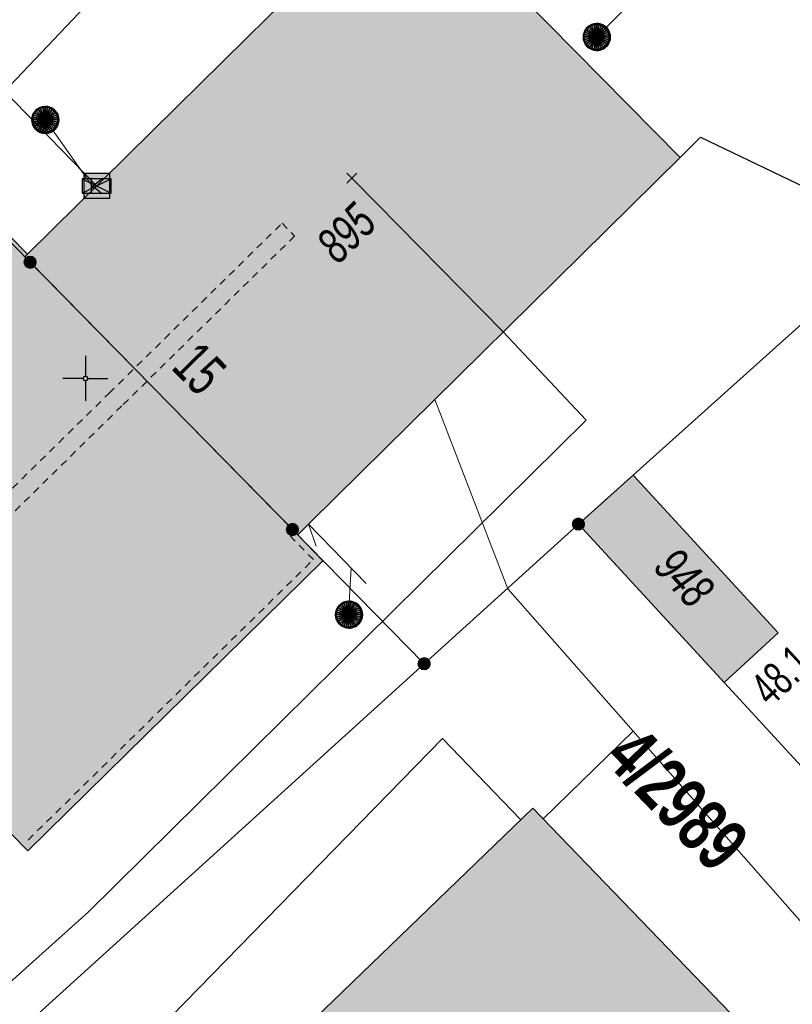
# Model space of a CAD drawing. Header units: metres. Extents: x 2695560 to 2696939, y 1260529 to 1262050.
# Tile 28 of 256: x 2695799 to 2695821, y 1260857 to 1260885. Entities that reach past the tile are written whole.
import ezdxf

# ---------------------------------------------------------------- set-up
doc = ezdxf.new("R2010")
doc.units = ezdxf.units.M
doc.linetypes.add('AUSGEZOGEN', pattern=[0])
doc.linetypes.add('VERDECKT2_S2', pattern=[0.36, 0.2, -0.16])
for name, color, linetype in [('XR$1$AV_Gebäudeflächen (BB)', 7, 'AUSGEZOGEN'), ('XR$1$AV_Grenzpunkte', 7, 'AUSGEZOGEN'), ('XR$1$AV_Grundstück-Nr.', 7, 'AUSGEZOGEN'), ('XR$1$AV_Haus-Nr.', 7, 'AUSGEZOGEN'), ('XR$1$AV_Koordinatennetzpunkte', 7, 'AUSGEZOGEN'), ('XR$1$AV_Linien (BB)', 7, 'AUSGEZOGEN'), ('XR$1$AV_Linien (EO)', 7, 'AUSGEZOGEN'), ('XR$1$AV_Versicherung-Nr.', 7, 'AUSGEZOGEN'), ('XR$1$AW_LK_Schachtdeckel', 24, 'AUSGEZOGEN'), ('XR$1$Liegenschaftsgrenzen', 7, 'AUSGEZOGEN'), ('XR$1$PFAV', 255, 'AUSGEZOGEN'), ('XR$1$PFAW', 255, 'AUSGEZOGEN'), ('XR$1$PFWFM', 255, 'AUSGEZOGEN'), ('XR$1$TV_LK_KNOTEN', 92, 'AUSGEZOGEN')]:
    doc.layers.add(name, color=color, linetype=linetype)
for name, color, linetype, lineweight in [('XR$2$ABW-Linie-R-genau', 4, 'AUSGEZOGEN', 18), ('XR$2$ABW-Punkt', 6, 'AUSGEZOGEN', 18), ('XR$2$ELE-LinieFlaeche-ungenau', 1, 'VERDECKT2_S2', 18), ('XR$2$KOM-Linie-U-genau', 91, 'AUSGEZOGEN', 18), ('XR$2$KOM-Punkt-U', 91, 'AUSGEZOGEN', 18)]:
    doc.layers.add(name, color=color, linetype=linetype, lineweight=lineweight)
doc.styles.add('ARIAL', font='arial.ttf')

# ---------------------------------------------------------------- blocks, each defined once
blk = doc.blocks.new('BAV15')
at = {"layer": 'XR$1$PFAV', "transparency": 33554687}
blk.add_hatch(color=7, dxfattribs=at).paths.add_polyline_path([(0.5, 0), (0.49, 0.101), (0.459, 0.197), (0.41, 0.286), (0.344, 0.362), (0.264, 0.424), (0.174, 0.469), (0.076, 0.494), (-0.025, 0.499), (-0.125, 0.484), (-0.22, 0.449), (-0.306, 0.395), (-0.379, 0.326), (-0.437, 0.243), (-0.477, 0.15), (-0.497, 0.051), (-0.497, -0.051), (-0.477, -0.15), (-0.437, -0.243), (-0.379, -0.326), (-0.306, -0.395), (-0.22, -0.449), (-0.125, -0.484), (-0.025, -0.499), (0.076, -0.494), (0.174, -0.469), (0.264, -0.424), (0.344, -0.362), (0.41, -0.286), (0.459, -0.197), (0.49, -0.101)])
at = {"color": 7, "transparency": 33554687}
for start, end in [(90, 270), (270, 90)]:
    blk.add_arc((0, 0), 0.5, start, end, dxfattribs=at)
at = {"layer": 'XR$1$PFAV', "transparency": 33554687}
blk.add_circle((0, 0), 0.5, dxfattribs=at)
blk = doc.blocks.new('BAV2041')
at = {"color": 7, "transparency": 33554687}
for p, q in [((0, 0.5), (0, 0.05)), ((-0.05, 0), (-0.5, 0)), ((0.05, 0), (0.5, 0)), ((0, -0.05), (0, -0.5))]:
    blk.add_line(p, q, dxfattribs=at)
blk.add_circle((0, 0), 0.05, dxfattribs=at)
for start, end in [(90, 270), (270, 90)]:
    blk.add_arc((0, 0), 0.05, start, end, dxfattribs=at)
blk = doc.blocks.new('BAW2082')
at = {"layer": 'XR$1$PFAW', "transparency": 33554687}
blk.add_hatch(color=7, dxfattribs=at).paths.add_polyline_path([(0.509, -0.003), (0.499, 0.098), (0.469, 0.194), (0.42, 0.283), (0.354, 0.359), (0.274, 0.421), (0.183, 0.466), (0.085, 0.491), (-0.016, 0.496), (-0.116, 0.481), (-0.211, 0.446), (-0.297, 0.392), (-0.37, 0.323), (-0.428, 0.24), (-0.468, 0.147), (-0.488, 0.047), (-0.488, -0.054), (-0.468, -0.153), (-0.428, -0.246), (-0.37, -0.329), (-0.297, -0.398), (-0.211, -0.452), (-0.116, -0.487), (-0.016, -0.502), (0.085, -0.497), (0.183, -0.472), (0.274, -0.427), (0.354, -0.366), (0.42, -0.289), (0.469, -0.2), (0.499, -0.104)])
at = {"transparency": 33554687}
for start, end in [(91.1948, 268.8052), (268.8052, 91.1948)]:
    blk.add_arc((0.01, 0), 0.5, start, end, dxfattribs=at)
at = {"layer": 'XR$1$PFAW', "transparency": 33554687}
blk.add_circle((0.009, -0.003), 0.5, dxfattribs=at)
blk = doc.blocks.new('BTV1')
at = {"layer": 'XR$1$PFWFM', "transparency": 33554687}
blk.add_hatch(color=7, dxfattribs=at).paths.add_polyline_path([(-0.5, 0.5), (-0.5, -0.5), (0.5, -0.5), (0.5, 0.5)])
at = {"color": 92, "transparency": 33554687}
for p, q in [((-0.219, 0.321), (-0.219, -0.298)), ((-0.208, -0.05), (0.23, 0.31)), ((-0.159, 0.001), (0.192, -0.283))]:
    blk.add_line(p, q, dxfattribs=at)
blk.add_polyline3d([(-0.5, 0.5, 0.993), (0.5, 0.5, 0.993), (0.5, -0.5, 0.993), (-0.5, -0.5, 0.993)], close=True, dxfattribs=at)
blk = doc.blocks.new('KOM-UNBEKANNT-U')
at = {"layer": 'XR$2$KOM-Punkt-U', "linetype": 'AUSGEZOGEN', "lineweight": 20, "transparency": 33554687}
for p, q in [((0, 0, 2500), (-141, 141, 2500)), ((-141, -141, 2500), (0, 0, 2500)), ((0, 0, 2500), (141, 141, 2500)), ((141, -141, 2500), (0, 0, 2500))]:
    blk.add_line(p, q, dxfattribs=at)
blk = doc.blocks.new('KOM-BAUWERK-U')
at = {"layer": 'XR$2$KOM-Punkt-U', "linetype": 'AUSGEZOGEN', "lineweight": 25, "transparency": 33554687}
blk.add_polyline3d([(-400, -200, 2500), (400, -200, 2500), (400, 200, 2500), (-400, 200, 2500)], close=True, dxfattribs=at)
for points in [[(-400, 200, 2500), (0, 0, 2500), (400, -200, 2500)], [(-400, -200, 2500), (0, 0, 2500), (400, 200, 2500)]]:
    blk.add_polyline3d(points, dxfattribs=at)
blk = doc.blocks.new('ABW-KONTROLLSCHACHT')
at = {"layer": 'XR$2$ABW-Punkt', "linetype": 'AUSGEZOGEN', "lineweight": 25, "transparency": 33554687}
for points in [[(-194, 291, 2500), (0, 0, 2500), (-247, 247, 2500)], [(-194, 291), (0, 0), (-247, 247)], [(-194, 291, 2500), (-194, 291), (-247, 247), (-247, 247, 2500)], [(-134, 323, 2500), (0, 0, 2500), (-194, 291, 2500)], [(-134, 323), (0, 0), (-194, 291)], [(-134, 323, 2500), (-134, 323), (-194, 291), (-194, 291, 2500)], [(-68, 343, 2500), (0, 0, 2500), (-134, 323, 2500)], [(-68, 343), (0, 0), (-134, 323)], [(-68, 343, 2500), (-68, 343), (-134, 323), (-134, 323, 2500)], [(0, 350, 2500), (0, 0, 2500), (-68, 343, 2500)], [(0, 350), (0, 0), (-68, 343)], [(0, 350, 2500), (0, 350), (-68, 343), (-68, 343, 2500)], [(68, 343, 2500), (0, 0, 2500), (0, 350, 2500)], [(68, 343), (0, 0), (0, 350)], [(68, 343, 2500), (68, 343), (0, 350), (0, 350, 2500)], [(134, 323, 2500), (0, 0, 2500), (68, 343, 2500)], [(134, 323), (0, 0), (68, 343)], [(194, 291, 2500), (0, 0, 2500), (134, 323, 2500)], [(194, 291), (0, 0), (134, 323)], [(247, 247, 2500), (0, 0, 2500), (194, 291, 2500)], [(247, 247), (0, 0), (194, 291)], [(134, 323, 2500), (134, 323), (68, 343), (68, 343, 2500)], [(194, 291, 2500), (194, 291), (134, 323), (134, 323, 2500)], [(247, 247, 2500), (247, 247), (194, 291), (194, 291, 2500)], [(-343, 68, 2500), (0, 0, 2500), (-350, 0, 2500)], [(-343, 68), (0, 0), (-350, 0)], [(-343, 68, 2500), (-343, 68), (-350, 0), (-350, 0, 2500)], [(-350, 0, 2500), (0, 0, 2500), (-343, -68, 2500)], [(-350, 0), (0, 0), (-343, -68)], [(-323, 134, 2500), (0, 0, 2500), (-343, 68, 2500)], [(-323, 134), (0, 0), (-343, 68)], [(-323, 134, 2500), (-323, 134), (-343, 68), (-343, 68, 2500)], [(-343, -68, 2500), (0, 0, 2500), (-323, -134, 2500)], [(-343, -68), (0, 0), (-323, -134)], [(-291, 194, 2500), (0, 0, 2500), (-323, 134, 2500)], [(-291, 194), (0, 0), (-323, 134)], [(-291, 194, 2500), (-291, 194), (-323, 134), (-323, 134, 2500)], [(-323, -134, 2500), (0, 0, 2500), (-291, -194, 2500)], [(-323, -134), (0, 0), (-291, -194)], [(-247, 247, 2500), (0, 0, 2500), (-291, 194, 2500)], [(-247, 247), (0, 0), (-291, 194)], [(-247, 247, 2500), (-247, 247), (-291, 194), (-291, 194, 2500)], [(-291, -194, 2500), (0, 0, 2500), (-247, -247, 2500)], [(-291, -194), (0, 0), (-247, -247)], [(-247, -247, 2500), (0, 0, 2500), (-194, -291, 2500)], [(-247, -247), (0, 0), (-194, -291)], [(-194, -291, 2500), (0, 0, 2500), (-134, -323, 2500)], [(-194, -291), (0, 0), (-134, -323)], [(-134, -323, 2500), (0, 0, 2500), (-68, -343, 2500)], [(-134, -323), (0, 0), (-68, -343)], [(-68, -343, 2500), (0, 0, 2500), (0, -350, 2500)], [(-68, -343), (0, 0), (0, -350)], [(291, 194, 2500), (0, 0, 2500), (247, 247, 2500)], [(291, 194), (0, 0), (247, 247)], [(323, 134, 2500), (0, 0, 2500), (291, 194, 2500)], [(323, 134), (0, 0), (291, 194)], [(343, 68, 2500), (0, 0, 2500), (323, 134, 2500)], [(343, 68), (0, 0), (323, 134)], [(350, 0, 2500), (0, 0, 2500), (343, 68, 2500)], [(350, 0), (0, 0), (343, 68)], [(0, -350, 2500), (0, 0, 2500), (68, -343, 2500)], [(68, -343, 2500), (0, 0, 2500), (134, -323, 2500)], [(134, -323, 2500), (0, 0, 2500), (194, -291, 2500)], [(194, -291, 2500), (0, 0, 2500), (247, -247, 2500)], [(247, -247, 2500), (0, 0, 2500), (291, -194, 2500)], [(291, -194, 2500), (0, 0, 2500), (323, -134, 2500)], [(323, -134, 2500), (0, 0, 2500), (343, -68, 2500)], [(343, -68, 2500), (0, 0, 2500), (350, 0, 2500)], [(0, -350), (0, 0), (68, -343)], [(68, -343), (0, 0), (134, -323)], [(134, -323), (0, 0), (194, -291)], [(194, -291), (0, 0), (247, -247)], [(247, -247), (0, 0), (291, -194)], [(291, -194), (0, 0), (323, -134)], [(323, -134), (0, 0), (343, -68)], [(343, -68), (0, 0), (350, 0)], [(291, 194, 2500), (291, 194), (247, 247), (247, 247, 2500)], [(323, 134, 2500), (323, 134), (291, 194), (291, 194, 2500)], [(343, 68, 2500), (343, 68), (323, 134), (323, 134, 2500)], [(350, 0, 2500), (350, 0), (343, 68), (343, 68, 2500)], [(-350, 0, 2500), (-350, 0), (-343, -68), (-343, -68, 2500)], [(-343, -68, 2500), (-343, -68), (-323, -134), (-323, -134, 2500)], [(-323, -134, 2500), (-323, -134), (-291, -194), (-291, -194, 2500)], [(-291, -194, 2500), (-291, -194), (-247, -247), (-247, -247, 2500)], [(-247, -247, 2500), (-247, -247), (-194, -291), (-194, -291, 2500)], [(194, -291, 2500), (194, -291), (247, -247), (247, -247, 2500)], [(247, -247, 2500), (247, -247), (291, -194), (291, -194, 2500)], [(291, -194, 2500), (291, -194), (323, -134), (323, -134, 2500)], [(323, -134, 2500), (323, -134), (343, -68), (343, -68, 2500)], [(343, -68, 2500), (343, -68), (350, 0), (350, 0, 2500)], [(-194, -291, 2500), (-194, -291), (-134, -323), (-134, -323, 2500)], [(-134, -323, 2500), (-134, -323), (-68, -343), (-68, -343, 2500)], [(-68, -343, 2500), (-68, -343), (0, -350), (0, -350, 2500)], [(0, -350, 2500), (0, -350), (68, -343), (68, -343, 2500)], [(68, -343, 2500), (68, -343), (134, -323), (134, -323, 2500)], [(134, -323, 2500), (134, -323), (194, -291), (194, -291, 2500)]]:
    blk.add_3dface(points, dxfattribs=at)
blk = doc.blocks.new('ABW-DECKEL')
at = {"layer": 'XR$2$ABW-Punkt', "linetype": 'AUSGEZOGEN', "lineweight": 25, "transparency": 33554687}
for points in [[(-194, 291, 2500), (0, 0, 2500), (-247, 247, 2500)], [(-194, 291), (0, 0), (-247, 247)], [(-194, 291, 2500), (-194, 291), (-247, 247), (-247, 247, 2500)], [(-134, 323, 2500), (0, 0, 2500), (-194, 291, 2500)], [(-134, 323), (0, 0), (-194, 291)], [(-134, 323, 2500), (-134, 323), (-194, 291), (-194, 291, 2500)], [(-68, 343, 2500), (0, 0, 2500), (-134, 323, 2500)], [(-68, 343), (0, 0), (-134, 323)], [(-68, 343, 2500), (-68, 343), (-134, 323), (-134, 323, 2500)], [(0, 350, 2500), (0, 0, 2500), (-68, 343, 2500)], [(0, 350), (0, 0), (-68, 343)], [(0, 350, 2500), (0, 350), (-68, 343), (-68, 343, 2500)], [(68, 343, 2500), (0, 0, 2500), (0, 350, 2500)], [(68, 343), (0, 0), (0, 350)], [(68, 343, 2500), (68, 343), (0, 350), (0, 350, 2500)], [(134, 323, 2500), (0, 0, 2500), (68, 343, 2500)], [(134, 323), (0, 0), (68, 343)], [(194, 291, 2500), (0, 0, 2500), (134, 323, 2500)], [(194, 291), (0, 0), (134, 323)], [(247, 247, 2500), (0, 0, 2500), (194, 291, 2500)], [(247, 247), (0, 0), (194, 291)], [(134, 323, 2500), (134, 323), (68, 343), (68, 343, 2500)], [(194, 291, 2500), (194, 291), (134, 323), (134, 323, 2500)], [(247, 247, 2500), (247, 247), (194, 291), (194, 291, 2500)], [(-343, 68, 2500), (0, 0, 2500), (-350, 0, 2500)], [(-343, 68), (0, 0), (-350, 0)], [(-343, 68, 2500), (-343, 68), (-350, 0), (-350, 0, 2500)], [(-350, 0, 2500), (0, 0, 2500), (-343, -68, 2500)], [(-350, 0), (0, 0), (-343, -68)], [(-323, 134, 2500), (0, 0, 2500), (-343, 68, 2500)], [(-323, 134), (0, 0), (-343, 68)], [(-323, 134, 2500), (-323, 134), (-343, 68), (-343, 68, 2500)], [(-343, -68, 2500), (0, 0, 2500), (-323, -134, 2500)], [(-343, -68), (0, 0), (-323, -134)], [(-291, 194, 2500), (0, 0, 2500), (-323, 134, 2500)], [(-291, 194), (0, 0), (-323, 134)], [(-291, 194, 2500), (-291, 194), (-323, 134), (-323, 134, 2500)], [(-323, -134, 2500), (0, 0, 2500), (-291, -194, 2500)], [(-323, -134), (0, 0), (-291, -194)], [(-247, 247, 2500), (0, 0, 2500), (-291, 194, 2500)], [(-247, 247), (0, 0), (-291, 194)], [(-247, 247, 2500), (-247, 247), (-291, 194), (-291, 194, 2500)], [(-291, -194, 2500), (0, 0, 2500), (-247, -247, 2500)], [(-291, -194), (0, 0), (-247, -247)], [(-247, -247, 2500), (0, 0, 2500), (-194, -291, 2500)], [(-247, -247), (0, 0), (-194, -291)], [(-194, -291, 2500), (0, 0, 2500), (-134, -323, 2500)], [(-194, -291), (0, 0), (-134, -323)], [(-134, -323, 2500), (0, 0, 2500), (-68, -343, 2500)], [(-134, -323), (0, 0), (-68, -343)], [(-68, -343, 2500), (0, 0, 2500), (0, -350, 2500)], [(-68, -343), (0, 0), (0, -350)], [(291, 194, 2500), (0, 0, 2500), (247, 247, 2500)], [(291, 194), (0, 0), (247, 247)], [(323, 134, 2500), (0, 0, 2500), (291, 194, 2500)], [(323, 134), (0, 0), (291, 194)], [(343, 68, 2500), (0, 0, 2500), (323, 134, 2500)], [(343, 68), (0, 0), (323, 134)], [(350, 0, 2500), (0, 0, 2500), (343, 68, 2500)], [(350, 0), (0, 0), (343, 68)], [(0, -350, 2500), (0, 0, 2500), (68, -343, 2500)], [(68, -343, 2500), (0, 0, 2500), (134, -323, 2500)], [(134, -323, 2500), (0, 0, 2500), (194, -291, 2500)], [(194, -291, 2500), (0, 0, 2500), (247, -247, 2500)], [(247, -247, 2500), (0, 0, 2500), (291, -194, 2500)], [(291, -194, 2500), (0, 0, 2500), (323, -134, 2500)], [(323, -134, 2500), (0, 0, 2500), (343, -68, 2500)], [(343, -68, 2500), (0, 0, 2500), (350, 0, 2500)], [(0, -350), (0, 0), (68, -343)], [(68, -343), (0, 0), (134, -323)], [(134, -323), (0, 0), (194, -291)], [(194, -291), (0, 0), (247, -247)], [(247, -247), (0, 0), (291, -194)], [(291, -194), (0, 0), (323, -134)], [(323, -134), (0, 0), (343, -68)], [(343, -68), (0, 0), (350, 0)], [(291, 194, 2500), (291, 194), (247, 247), (247, 247, 2500)], [(323, 134, 2500), (323, 134), (291, 194), (291, 194, 2500)], [(343, 68, 2500), (343, 68), (323, 134), (323, 134, 2500)], [(350, 0, 2500), (350, 0), (343, 68), (343, 68, 2500)], [(-350, 0, 2500), (-350, 0), (-343, -68), (-343, -68, 2500)], [(-343, -68, 2500), (-343, -68), (-323, -134), (-323, -134, 2500)], [(-323, -134, 2500), (-323, -134), (-291, -194), (-291, -194, 2500)], [(-291, -194, 2500), (-291, -194), (-247, -247), (-247, -247, 2500)], [(-247, -247, 2500), (-247, -247), (-194, -291), (-194, -291, 2500)], [(194, -291, 2500), (194, -291), (247, -247), (247, -247, 2500)], [(247, -247, 2500), (247, -247), (291, -194), (291, -194, 2500)], [(291, -194, 2500), (291, -194), (323, -134), (323, -134, 2500)], [(323, -134, 2500), (323, -134), (343, -68), (343, -68, 2500)], [(343, -68, 2500), (343, -68), (350, 0), (350, 0, 2500)], [(-194, -291, 2500), (-194, -291), (-134, -323), (-134, -323, 2500)], [(-134, -323, 2500), (-134, -323), (-68, -343), (-68, -343, 2500)], [(-68, -343, 2500), (-68, -343), (0, -350), (0, -350, 2500)], [(0, -350, 2500), (0, -350), (68, -343), (68, -343, 2500)], [(68, -343, 2500), (68, -343), (134, -323), (134, -323, 2500)], [(134, -323, 2500), (134, -323), (194, -291), (194, -291, 2500)]]:
    blk.add_3dface(points, dxfattribs=at)

msp = doc.modelspace()

# ---------------------------------------------------------------- hatches: boundary and pattern name
at = {"layer": 'XR$1$AV_Gebäudeflächen (BB)', "true_color": 0xd2d2d2, "transparency": 33554687}
for points in [[(2695799.356, 1260878.259), (2695799.285, 1260878.189), (2695806.873, 1260870.461), (2695807.23, 1260870.812), (2695817.508, 1260880.949), (2695809.902, 1260888.658), (2695805.423, 1260884.242), (2695803.515, 1260882.36)], [(2695806.873, 1260870.461), (2695799.285, 1260878.189), (2695799.356, 1260878.259), (2695796.839, 1260880.822), (2695795.001, 1260882.693), (2695786.723, 1260874.56), (2695799.372, 1260861.684), (2695807.577, 1260869.745)], [(2695818.733, 1260866.361), (2695820.233, 1260867.743), (2695816.199, 1260872.122), (2695814.68, 1260870.76)], [(2695822.635, 1260844.664), (2695826.95, 1260848.846), (2695813.41, 1260862.869), (2695805.498, 1260855.23), (2695819.041, 1260841.204), (2695822.095, 1260844.144)]]:
    msp.add_hatch(color=254, dxfattribs=at).paths.add_polyline_path(points)

# ---------------------------------------------------------------- linework, layer by layer
at = {"layer": 'XR$1$AV_Linien (BB)', "color": 7, "linetype": 'AUSGEZOGEN', "transparency": 33554687}
msp.add_line((2695809.902, 1260888.658), (2695817.508, 1260880.949), dxfattribs=at)
for points in [[(2695799.356, 1260878.259), (2695803.515, 1260882.36), (2695805.423, 1260884.242), (2695809.902, 1260888.658)], [(2695795.001, 1260882.693), (2695796.839, 1260880.822), (2695799.356, 1260878.259)], [(2695817.508, 1260880.949), (2695818.078, 1260881.511), (2695823.683, 1260878.83)], [(2695817.508, 1260880.949), (2695807.23, 1260870.812), (2695806.873, 1260870.461)], [(2695799.356, 1260878.259), (2695799.285, 1260878.189), (2695806.873, 1260870.461)], [(2695806.873, 1260870.461), (2695807.577, 1260869.745), (2695799.372, 1260861.684), (2695786.723, 1260874.56)], [(2695805.498, 1260855.23), (2695813.41, 1260862.869), (2695826.95, 1260848.846)]]:
    msp.add_lwpolyline(points, dxfattribs=at)
msp.add_lwpolyline([(2695818.733, 1260866.361), (2695814.68, 1260870.76), (2695816.199, 1260872.122), (2695820.233, 1260867.743), (2695818.733, 1260866.361)], close=True, dxfattribs=at)
at = {"layer": 'XR$1$AV_Linien (EO)', "color": 7, "linetype": 'VERDECKT2_S2', "transparency": 33554687}
msp.add_lwpolyline([(2695799.375, 1260861.981), (2695807.309, 1260869.776), (2695806.605, 1260870.492), (2695806.726, 1260870.611)], dxfattribs=at)
at = {"layer": 'XR$1$Liegenschaftsgrenzen', "color": 7, "linetype": 'AUSGEZOGEN', "transparency": 33554687}
for p, q in [((2695814.68, 1260870.76), (2695823.683, 1260878.83)), ((2695810.39, 1260866.88), (2695814.68, 1260870.76)), ((2695796.73, 1260854.51), (2695810.39, 1260866.88))]:
    msp.add_line(p, q, dxfattribs=at)
for points in [[(2695816.64, 1260901.65), (2695796.77, 1260880.75), (2695799.432, 1260878.039), (2695806.726, 1260870.611), (2695810.39, 1260866.88)], [(2695830.06, 1260851.86), (2695821.45, 1260859.63), (2695823.34, 1260861.36), (2695814.68, 1260870.76)]]:
    msp.add_lwpolyline(points, dxfattribs=at)
at = {"layer": 'XR$2$ABW-Linie-R-genau', "linetype": 'AUSGEZOGEN', "transparency": 33554687}
for p, q in [((2695799.849, 1260882.002), (2695801.195, 1260880.108)), ((2695808.781, 1260869.115), (2695807.17, 1260870.756)), ((2695807.391, 1260870.144), (2695807.17, 1260870.756)), ((2695808.288, 1260868.245), (2695808.361, 1260869.543))]:
    msp.add_line(p, q, dxfattribs=at)
msp.add_lwpolyline([(2695815.183, 1260884.299), (2695817.974, 1260887.052), (2695817.952, 1260887.601)], dxfattribs=at)
at = {"layer": 'XR$2$ELE-LinieFlaeche-ungenau', "linetype": 'VERDECKT2_S2', "transparency": 33554687}
msp.add_lwpolyline([(2695794.835, 1260867.726), (2695801.631, 1260874.401), (2695806.437, 1260879.121), (2695806.787, 1260878.765), (2695801.981, 1260874.045), (2695795.185, 1260867.37), (2695794.835, 1260867.726)], close=True, dxfattribs=at)
at = {"layer": 'XR$2$KOM-Linie-U-genau', "linetype": 'AUSGEZOGEN', "transparency": 33554687}
for p, q in [((2695814.897, 1260873.651), (2695812.592, 1260876.104)), ((2695816.201, 1260865.01), (2695813.696, 1260862.569))]:
    msp.add_line(p, q, dxfattribs=at)
for points in [[(2695801.282, 1260880.161), (2695779.355, 1260902.695), (2695775.588, 1260906.323)], [(2695812.592, 1260876.104), (2695809.081, 1260879.664), (2695808.379, 1260880.376)], [(2695816.201, 1260865.01), (2695812.722, 1260868.959), (2695810.688, 1260874.225)], [(2695798.766, 1260857.932), (2695801.05, 1260859.972), (2695814.897, 1260873.651)], [(2695813.074, 1260862.549), (2695810.897, 1260864.803), (2695802.231, 1260855.929), (2695794.579, 1260844.193), (2695793.931, 1260843.531)], [(2695828.293, 1260852.975), (2695821.04, 1260859.516), (2695816.201, 1260865.01)]]:
    msp.add_lwpolyline(points, dxfattribs=at)

# ---------------------------------------------------------------- block references
at = {"layer": 'XR$1$AV_Grenzpunkte', "color": 7, "linetype": 'AUSGEZOGEN', "lineweight": -3, "transparency": 33554687, "xscale": 0.3249999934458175, "yscale": 0.3249999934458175}
for p in [(2695799.432, 1260878.039), (2695814.68, 1260870.76), (2695806.726, 1260870.611), (2695810.39, 1260866.88)]:
    msp.add_blockref('BAV15', p, dxfattribs=at)
at = {"layer": 'XR$1$AV_Koordinatennetzpunkte', "color": 7, "linetype": 'AUSGEZOGEN', "lineweight": -3, "transparency": 33554687, "xscale": 1.25, "yscale": 1.25}
msp.add_blockref('BAV2041', (2695800.97, 1260874.81), dxfattribs=at)
at = {"layer": 'XR$1$AW_LK_Schachtdeckel', "color": 24, "linetype": 'AUSGEZOGEN', "lineweight": -3, "transparency": 33554687, "xscale": 0.7499999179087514, "yscale": 0.7499999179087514}
for p in [(2695815.186, 1260884.299), (2695808.292, 1260868.245)]:
    msp.add_blockref('BAW2082', p, dxfattribs=at)
at = {"layer": 'XR$1$AW_LK_Schachtdeckel', "color": 24, "linetype": 'AUSGEZOGEN', "lineweight": -3, "transparency": 33554687, "xscale": 0.7499999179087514, "yscale": 0.7499999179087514, "rotation": 305.392822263}
msp.add_blockref('BAW2082', (2695799.852, 1260882.002), dxfattribs=at)
at = {"layer": 'XR$1$TV_LK_KNOTEN', "color": 92, "linetype": 'AUSGEZOGEN', "lineweight": -3, "transparency": 33554687, "xscale": 0.7000000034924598, "yscale": 0.7000000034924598}
msp.add_blockref('BTV1', (2695801.285, 1260880.161), dxfattribs=at)
at = {"layer": 'XR$2$ABW-Punkt', "color": 6, "linetype": 'AUSGEZOGEN', "lineweight": 18, "transparency": 33554687, "xscale": 0.001, "yscale": 0.001, "zscale": 0.001, "rotation": 360}
for name, p in [('ABW-KONTROLLSCHACHT', (2695815.183, 1260884.299)), ('ABW-DECKEL', (2695815.183, 1260884.299)), ('ABW-KONTROLLSCHACHT', (2695799.849, 1260882.002)), ('ABW-DECKEL', (2695799.849, 1260882.002)), ('ABW-KONTROLLSCHACHT', (2695808.288, 1260868.245)), ('ABW-DECKEL', (2695808.288, 1260868.245))]:
    msp.add_blockref(name, p, dxfattribs=at)
at = {"layer": 'XR$2$KOM-Punkt-U', "color": 91, "linetype": 'AUSGEZOGEN', "lineweight": 18, "transparency": 33554687, "xscale": 0.001, "yscale": 0.001, "zscale": 0.001}
msp.add_blockref('KOM-UNBEKANNT-U', (2695808.379, 1260880.376), dxfattribs=at)
at = {"layer": 'XR$2$KOM-Punkt-U', "color": 91, "linetype": 'AUSGEZOGEN', "lineweight": 18, "transparency": 33554687, "xscale": 0.001, "yscale": 0.001, "zscale": 0.001, "rotation": 360}
msp.add_blockref('KOM-BAUWERK-U', (2695801.282, 1260880.161), dxfattribs=at)

# ---------------------------------------------------------------- texts
at = {"layer": 'XR$1$AV_Grundstück-Nr.', "color": 7, "transparency": 33554687, "insert": (2695817.418, 1260863.109), "char_height": 1.48491, "width": 4.99135, "attachment_point": 5, "rotation": 314.0802, "style": 'ARIAL'}
msp.add_mtext('\\A1;{\\fArial|i0|b1;\\H1.484908;\\W0.700000;\\C7;4/2989}\\P', dxfattribs=at)
at = {"layer": 'XR$1$AV_Haus-Nr.', "color": 7, "transparency": 33554687, "style": 'ARIAL'}
for s, insert, char_height, width, attachment_point, rotation in [('\\W0.64;15', (2695803.72, 1260874.671), 1.1621, 1.59081, 8, 314.4789), ('\\W0.66;48.1', (2695820.002, 1260866.906), 0.92968, 2.03566, 2, 42.6528)]:
    msp.add_mtext(s, dxfattribs=dict(at, insert=insert, char_height=char_height, width=width, attachment_point=attachment_point, rotation=rotation))
at = {"layer": 'XR$1$AV_Versicherung-Nr.', "color": 7, "transparency": 33554687, "char_height": 0.96842, "width": 1.93301, "attachment_point": 5, "style": 'ARIAL'}
for s, insert, rotation in [('\\A1;{\\fArial|i1|b0;\\H0.968418;\\W0.700000;\\C7;895}\\P', (2695808.224, 1260878.848), 44.6049), ('\\A1;{\\fArial|i1|b0;\\H0.968418;\\W0.700000;\\C7;948}\\P', (2695817.623, 1260869.272), 312.6528)]:
    msp.add_mtext(s, dxfattribs=dict(at, insert=insert, rotation=rotation))

doc.saveas('drawing.dxf')
